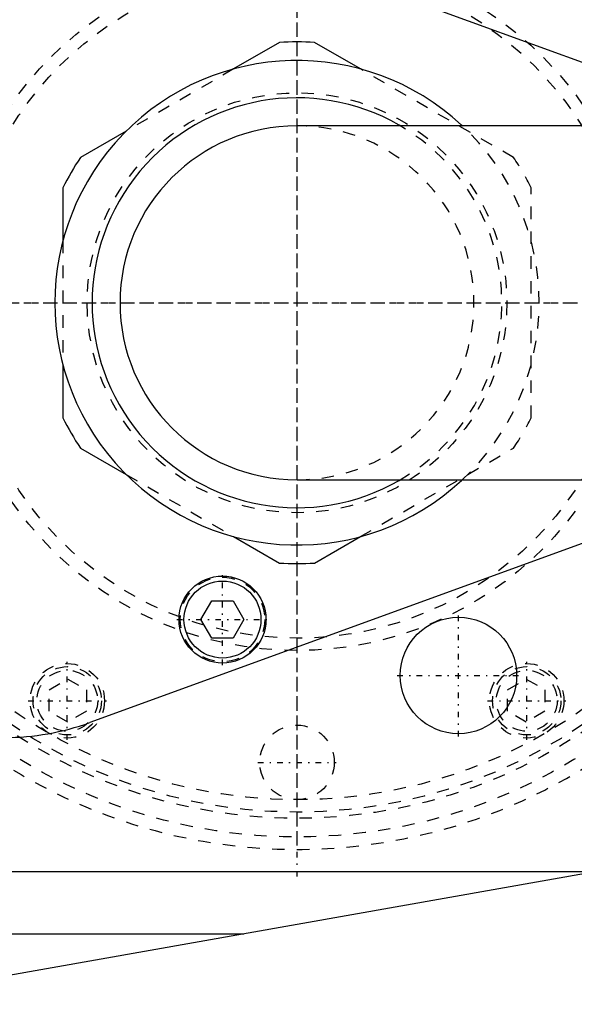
# Model space of a CAD drawing. Extents: x -392 to 140, y -100 to 100.
# Tile 3 of 9: x -242 to -198, y -56 to 23. Entities that reach past the tile are written whole.
import ezdxf

# ---------------------------------------------------------------- set-up
doc = ezdxf.new("R2010")
doc.units = 0
doc.linetypes.add('CENTER', pattern=[1.5, 0.45, -0.5, 0.05, -0.5])
doc.linetypes.add('DASHED', pattern=[2, 1, -1])
for name, color, linetype in [('AM_0', 7, 'CONTINUOUS'), ('AM_3', 7, 'DASHED'), ('AM_7', 7, 'CENTER')]:
    doc.layers.add(name, color=color, linetype=linetype)

msp = doc.modelspace()

# ---------------------------------------------------------------- linework, layer by layer
at = {"layer": 'AM_0', "color": 7, "linetype": 'CONTINUOUS'}
for p, q in [((-236.686, 33.793), (-185.329, 15.1)), ((-221.409, 20.953), (-225.101, 18.821)), ((-214.899, 18.821), (-218.591, 20.953)), ((-233.749, 13.828), (-237.441, 11.696)), ((-92.45, 14.25), (-220, 14.25)), ((-238.85, 9.256), (-238.85, 4.993)), ((-238.85, -4.993), (-238.85, -9.256)), ((-237.441, -11.696), (-233.749, -13.828)), ((-220, -14.25), (-92.45, -14.25)), ((-185.329, -15.1), (-236.686, -33.793)), ((-225.101, -18.821), (-221.409, -20.953)), ((-218.591, -20.953), (-214.899, -18.821)), ((-227.732, -25.5), (-226.866, -24)), ((-226.866, -24), (-225.134, -24)), ((-225.134, -24), (-224.268, -25.5)), ((-226.866, -27), (-227.732, -25.5)), ((-224.268, -25.5), (-225.134, -27)), ((-225.134, -27), (-226.866, -27)), ((-189.867, -44.725), (-256.349, -56.476)), ((-196.023, -45.813), (-304.215, -45.813)), ((-317.141, -50.806), (-224.273, -50.806))]:
    msp.add_line(p, q, dxfattribs=at)
for centre, radius in [((-226, -25.5), 3.5), ((-226, -25.5), 3.1), ((-207, -30), 4.689)]:
    msp.add_circle(centre, radius, dxfattribs=at)
for centre, radius, start, end in [((-220, 0), 21, 86.15315, 93.84685), ((-220, 0), 19.5, 47.21271, 312.78729), ((-220, 0), 16.5, 60.11022, 299.88978), ((-220, 0), 14.25, 90, 270), ((-220, 0), 21, 146.15315, 153.84685), ((-220, 0), 21, 206.15315, 213.84685), ((-220, 0), 21, 266.15315, 273.84685), ((-243.53, -15), 20, 270, 290.01097)]:
    msp.add_arc(centre, radius, start, end, dxfattribs=at)
at = {"layer": 'AM_3', "color": 6, "linetype": 'DASHED'}
for p, q in [((-225.101, 18.821), (-233.749, 13.828)), ((-202.559, 11.696), (-214.899, 18.821)), ((-201.15, -9.256), (-201.15, 9.256)), ((-238.85, 4.993), (-238.85, -4.993)), ((-214.899, -18.821), (-202.559, -11.696)), ((-233.749, -13.828), (-225.101, -18.821)), ((-239.963, -31.155), (-238.463, -30.289)), ((-238.463, -30.289), (-236.963, -31.155)), ((-203.037, -31.155), (-201.537, -30.289)), ((-201.537, -30.289), (-200.037, -31.155)), ((-239.963, -32.887), (-239.963, -31.155)), ((-236.963, -31.155), (-236.963, -32.887)), ((-203.037, -32.887), (-203.037, -31.155)), ((-200.037, -31.155), (-200.037, -32.887)), ((-238.463, -33.754), (-239.963, -32.887)), ((-236.963, -32.887), (-238.463, -33.754)), ((-201.537, -33.754), (-203.037, -32.887)), ((-200.037, -32.887), (-201.537, -33.754))]:
    msp.add_line(p, q, dxfattribs=at)
for centre, radius in [((-220, 0), 43), ((-220, 0), 41.5), ((-220, 0), 41), ((-220, 0), 40), ((-220, 0), 28), ((-220, 0), 27), ((-220, 0), 16.899), ((-226, -25.5), 3.4), ((-238.5, -32.043), 3), ((-238.5, -32.043), 2.75), ((-201.5, -32.043), 3), ((-201.5, -32.043), 2.75), ((-238.5, -32.043), 2.45), ((-201.5, -32.043), 2.45), ((-220, -37), 3)]:
    msp.add_circle(centre, radius, dxfattribs=at)
for radius, start, end in [(44, 194.47751, 165.52249), (16.5, 299.88978, 60.11022), (19.5, 312.78729, 47.21271), (14.25, 270, 90), (21, 26.15315, 33.84685), (21, 326.15315, 333.84685)]:
    msp.add_arc((-220, 0), radius, start, end, dxfattribs=at)
at = {"layer": 'AM_7', "color": 4, "linetype": 'CENTER'}
for p, q in [((-220, -46.2), (-220, 46.2)), ((-220, -43.575), (-220, 43.575)), ((-280.14, 0), (-173.8, 0)), ((-263.575, 0), (-176.425, 0)), ((-226, -29.175), (-226, -21.825)), ((-207, -34.923), (-207, -25.077)), ((-229.675, -25.5), (-222.325, -25.5)), ((-238.5, -35.193), (-238.5, -28.893)), ((-201.5, -35.193), (-201.5, -28.893)), ((-211.923, -30), (-202.077, -30)), ((-241.65, -32.043), (-235.35, -32.043)), ((-204.65, -32.043), (-198.35, -32.043)), ((-223.15, -37), (-216.85, -37))]:
    msp.add_line(p, q, dxfattribs=at)

doc.saveas('drawing.dxf')
